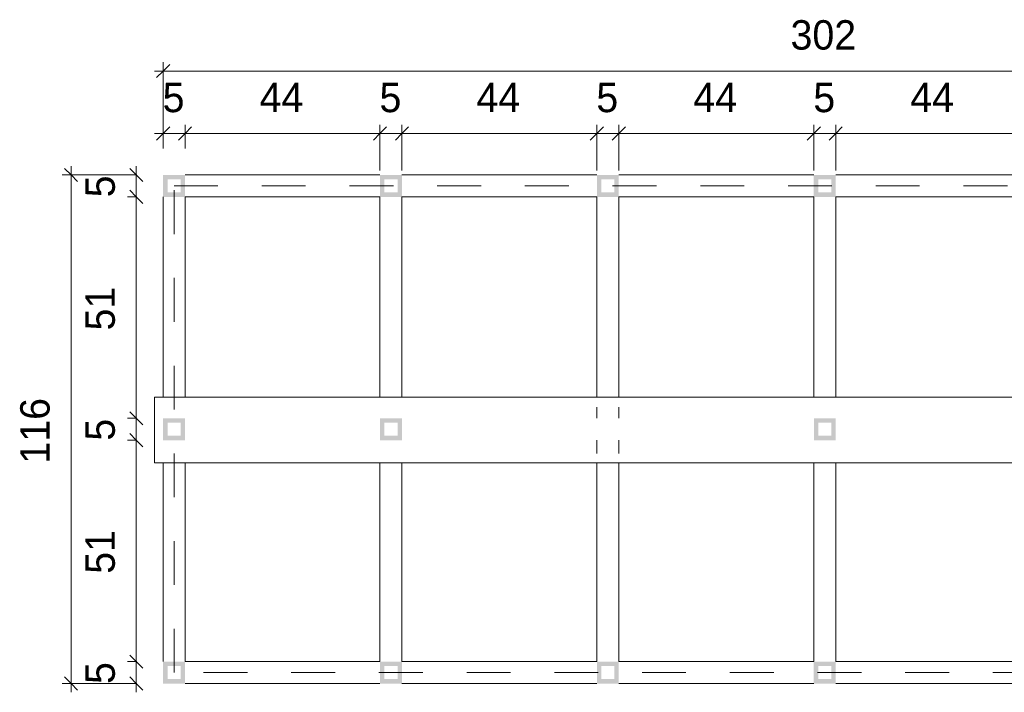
# Model space of a CAD drawing. Header units: metres. Extents: x -1.7 to 80, y -8.6 to 1.8.
# Tile 9 of 79: x 20.8 to 23, y -8 to -6.4. Entities that reach past the tile are written whole.
import ezdxf

# ---------------------------------------------------------------- set-up
doc = ezdxf.new("R2010")
doc.units = ezdxf.units.M
doc.linetypes.add('Projeção', pattern=[0.003969, 0.002381, -0.001587])
for name, color, linetype, lineweight in [('A-ANNO-DIMS', 120, 'Continuous', 9), ('A-ANNO-DIMS-20', 211, 'Continuous', 9), ('A-DETL', 90, 'Continuous', 18), ('A-DETL-GENF', 92, 'Continuous', 18), ('A-FLOR-OVHD', 1, 'Projeção', 18), ('A-GENM', 13, 'Continuous', 18)]:
    doc.layers.add(name, color=color, linetype=linetype, lineweight=lineweight)
doc.styles.add('Century Gothic', font='GOTHIC.TTF', dxfattribs={"height": 0.067065})
doc.dimstyles.new('_Cotas_detalhamento_3_5_mm', dxfattribs={"dimscale": 0.3048, "dimtxt": 0.07, "dimasz": 0.098425, "dimexe": 0.065617, "dimexo": 0.19685, "dimgap": 0.098425, "dimtad": 1, "dimdec": 0, "dimlfac": 100, "dimzin": 0, "dimdsep": 46, "dimtxsty": 'Century Gothic', "dimblk1": 'OBLIQUE', "dimblk2": 'OBLIQUE', "dimsah": 1, "dimcen": 0.09, "dimdle": 0.065617, "dimazin": 0, "dimtfac": 1, "dimtdec": 4, "dimtix": 1, "dimtmove": 0, "dimatfit": 3, "dimfxl": 1, "dimtvp": 1, "dimtolj": 1, "dimtzin": 0, "dimarcsym": 2})

# ---------------------------------------------------------------- blocks, each defined once
blk = doc.blocks.new('Modelos genéricos 323 - Modelos genéricos 322-1993388-Planta da estrutura inferior- Frios')
at = {"layer": 'A-GENM'}
for p, q in [((-1.1849, -6.8511), (-1.1849, -7.308)), ((-1.1349, -7.308), (-1.1349, -6.8511)), ((-1.1849, -7.458), (-1.1849, -7.9111)), ((-1.1349, -7.9111), (-1.1349, -7.458))]:
    blk.add_line(p, q, dxfattribs=at)
blk = doc.blocks.new('Modelos genéricos 350 - Modelos genéricos 319-1994320-Planta da estrutura inferior- Frios')
at = {"layer": 'A-GENM'}
for p, q in [((-0.6704, -6.9011), (-1.1149, -6.9011)), ((-0.1759, -6.9011), (-0.6204, -6.9011)), ((0.3188, -6.9011), (-0.1259, -6.9011)), ((0.8133, -6.9011), (0.3688, -6.9011)), ((1.3078, -6.9011), (0.8633, -6.9011)), ((1.8023, -6.9011), (1.3578, -6.9011)), ((-1.1149, -6.9511), (-0.6704, -6.9511)), ((-0.6204, -6.9511), (-0.1759, -6.9511)), ((-0.1259, -6.9511), (0.3188, -6.9511)), ((0.3688, -6.9511), (0.8133, -6.9511)), ((0.8633, -6.9511), (1.3078, -6.9511)), ((1.3578, -6.9511), (1.8023, -6.9511))]:
    blk.add_line(p, q, dxfattribs=at)
blk = doc.blocks.new('Modelos genéricos 342 - Modelos genéricos 319-1994511-Planta da estrutura inferior- Frios')
at = {"layer": 'A-GENM'}
for p, q in [((-0.6704, -6.9011), (-1.1149, -6.9011)), ((-0.1759, -6.9011), (-0.6204, -6.9011)), ((0.3188, -6.9011), (-0.1259, -6.9011)), ((0.8133, -6.9011), (0.3688, -6.9011)), ((1.3078, -6.9011), (0.8633, -6.9011)), ((1.8023, -6.9011), (1.3578, -6.9011)), ((1.853, -6.9011), (1.8523, -6.9011)), ((1.853, -6.9511), (1.853, -6.9011)), ((-1.1149, -6.9511), (-0.6704, -6.9511)), ((-0.6204, -6.9511), (-0.1759, -6.9511)), ((-0.1259, -6.9511), (0.3188, -6.9511)), ((0.3688, -6.9511), (0.8133, -6.9511)), ((0.8633, -6.9511), (1.3078, -6.9511)), ((1.3578, -6.9511), (1.8023, -6.9511)), ((1.8523, -6.9511), (1.853, -6.9511))]:
    blk.add_line(p, q, dxfattribs=at)
blk = doc.blocks.new('Modelos genéricos 319 - Modelos genéricos 322-2000055-Planta da estrutura inferior- Frios')
at = {"layer": 'A-GENM'}
for p, q in [((-0.6704, -6.8511), (-0.6704, -7.308)), ((-0.6204, -7.308), (-0.6204, -6.8511)), ((-0.6704, -7.458), (-0.6704, -7.9111)), ((-0.6204, -7.9111), (-0.6204, -7.458))]:
    blk.add_line(p, q, dxfattribs=at)
blk = doc.blocks.new('Modelos genéricos 397 - Modelos genéricos 322-2000075-Planta da estrutura inferior- Frios')
at = {"layer": 'A-GENM'}
for p, q in [((-1.1849, -6.8511), (-1.1849, -7.308)), ((-1.1349, -7.308), (-1.1349, -6.8511)), ((-1.1849, -7.458), (-1.1849, -7.9111)), ((-1.1349, -7.9111), (-1.1349, -7.458))]:
    blk.add_line(p, q, dxfattribs=at)
blk = doc.blocks.new('Modelos genéricos 398 - Modelos genéricos 322-2000093-Planta da estrutura inferior- Frios')
at = {"layer": 'A-GENM'}
for p, q in [((-1.1849, -6.8511), (-1.1849, -7.308)), ((-1.1349, -7.308), (-1.1349, -6.8511)), ((-1.1849, -7.458), (-1.1849, -7.9111)), ((-1.1349, -7.9111), (-1.1349, -7.458))]:
    blk.add_line(p, q, dxfattribs=at)
blk = doc.blocks.new('Modelos genéricos 349 - Modelos genéricos 27-2149332-Planta da estrutura inferior- Frios')
at = {"layer": 'A-GENM'}
for p, q in [((-9.5547, -12.2128), (-12.6126, -12.2128)), ((-12.6126, -12.2128), (-12.6126, -12.3628)), ((-9.5547, -12.3628), (-9.5547, -12.2128)), ((-12.6126, -12.3628), (-9.5547, -12.3628))]:
    blk.add_line(p, q, dxfattribs=at)
blk = doc.blocks.new('DIMBLOCK58-Planta da estrutura inferior- Frios')
at = {"layer": 'A-ANNO-DIMS-20'}
for p, q in [((21.0785, -6.7411), (21.0785, -6.6867)), ((21.1285, -6.7411), (21.1285, -6.6867)), ((21.0585, -6.7067), (21.1285, -6.7067)), ((21.0785, -6.7067), (21.0785, -6.7411)), ((21.1285, -6.7067), (21.1285, -6.7411))]:
    blk.add_line(p, q, dxfattribs=at)
at = {"layer": 'A-ANNO-DIMS-20', "lineweight": 18}
for p, q in [((21.0785, -6.7067), (21.0635, -6.7217)), ((21.0785, -6.7067), (21.0935, -6.6917)), ((21.1285, -6.7067), (21.1135, -6.7217)), ((21.1285, -6.7067), (21.1435, -6.6917))]:
    blk.add_line(p, q, dxfattribs=at)
at = {"layer": 'A-ANNO-DIMS-20', "color": 0, "insert": (21.0773, -6.5908), "char_height": 0.0671, "width": 0.062667, "attachment_point": 1, "line_spacing_factor": 0.984117, "style": 'Century Gothic'}
blk.add_mtext('5', dxfattribs=at)
blk = doc.blocks.new('_Oblique')
at = {"color": 0, "linetype": 'ByBlock', "lineweight": -2}
blk.add_line((-0.5, -0.5), (0.5, 0.5), dxfattribs=at)
blk = doc.blocks.new('DIMBLOCK59-Planta da estrutura inferior- Frios')
at = {"layer": 'A-ANNO-DIMS-20'}
for p, q in [((21.1285, -6.7411), (21.1285, -6.6867)), ((21.573, -6.7911), (21.573, -6.6867)), ((21.1285, -6.7067), (21.573, -6.7067)), ((21.1285, -6.7067), (21.1285, -6.7411)), ((21.573, -6.7067), (21.573, -6.7911))]:
    blk.add_line(p, q, dxfattribs=at)
at = {"layer": 'A-ANNO-DIMS-20', "lineweight": 18}
for p, q in [((21.1285, -6.7067), (21.1135, -6.7217)), ((21.1285, -6.7067), (21.1435, -6.6917)), ((21.573, -6.7067), (21.558, -6.7217)), ((21.573, -6.7067), (21.588, -6.6917))]:
    blk.add_line(p, q, dxfattribs=at)
at = {"layer": 'A-ANNO-DIMS-20', "color": 0, "insert": (21.2985, -6.5908), "char_height": 0.06707, "width": 0.125333, "attachment_point": 1, "line_spacing_factor": 0.984117, "style": 'Century Gothic'}
blk.add_mtext('44', dxfattribs=at)
blk = doc.blocks.new('DIMBLOCK60-Planta da estrutura inferior- Frios')
at = {"layer": 'A-ANNO-DIMS-20'}
for p, q in [((21.573, -6.7911), (21.573, -6.6867)), ((21.623, -6.7911), (21.623, -6.6867)), ((21.573, -6.7067), (21.623, -6.7067)), ((21.573, -6.7067), (21.573, -6.7911)), ((21.623, -6.7067), (21.623, -6.7911))]:
    blk.add_line(p, q, dxfattribs=at)
at = {"layer": 'A-ANNO-DIMS-20', "lineweight": 18}
for p, q in [((21.573, -6.7067), (21.558, -6.7217)), ((21.573, -6.7067), (21.588, -6.6917)), ((21.623, -6.7067), (21.608, -6.7217)), ((21.623, -6.7067), (21.638, -6.6917))]:
    blk.add_line(p, q, dxfattribs=at)
at = {"layer": 'A-ANNO-DIMS-20', "color": 0, "insert": (21.5718, -6.5908), "char_height": 0.0671, "width": 0.062667, "attachment_point": 1, "line_spacing_factor": 0.984117, "style": 'Century Gothic'}
blk.add_mtext('5', dxfattribs=at)
blk = doc.blocks.new('DIMBLOCK61-Planta da estrutura inferior- Frios')
at = {"layer": 'A-ANNO-DIMS-20'}
for p, q in [((21.623, -6.7911), (21.623, -6.6867)), ((22.0675, -6.7911), (22.0675, -6.6867)), ((21.623, -6.7067), (22.0675, -6.7067)), ((21.623, -6.7067), (21.623, -6.7911)), ((22.0675, -6.7067), (22.0675, -6.7911))]:
    blk.add_line(p, q, dxfattribs=at)
at = {"layer": 'A-ANNO-DIMS-20', "lineweight": 18}
for p, q in [((21.623, -6.7067), (21.608, -6.7217)), ((21.623, -6.7067), (21.638, -6.6917)), ((22.0675, -6.7067), (22.0525, -6.7217)), ((22.0675, -6.7067), (22.0825, -6.6917))]:
    blk.add_line(p, q, dxfattribs=at)
at = {"layer": 'A-ANNO-DIMS-20', "color": 0, "insert": (21.793, -6.5908), "char_height": 0.06707, "width": 0.125333, "attachment_point": 1, "line_spacing_factor": 0.984117, "style": 'Century Gothic'}
blk.add_mtext('44', dxfattribs=at)
blk = doc.blocks.new('DIMBLOCK62-Planta da estrutura inferior- Frios')
at = {"layer": 'A-ANNO-DIMS-20'}
for p, q in [((22.0675, -6.7911), (22.0675, -6.6867)), ((22.1175, -6.7911), (22.1175, -6.6867)), ((22.0675, -6.7067), (22.1175, -6.7067)), ((22.0675, -6.7067), (22.0675, -6.7911)), ((22.1175, -6.7067), (22.1175, -6.7911))]:
    blk.add_line(p, q, dxfattribs=at)
at = {"layer": 'A-ANNO-DIMS-20', "lineweight": 18}
for p, q in [((22.0675, -6.7067), (22.0525, -6.7217)), ((22.0675, -6.7067), (22.0825, -6.6917)), ((22.1175, -6.7067), (22.1025, -6.7217)), ((22.1175, -6.7067), (22.1325, -6.6917))]:
    blk.add_line(p, q, dxfattribs=at)
at = {"layer": 'A-ANNO-DIMS-20', "color": 0, "insert": (22.0663, -6.5908), "char_height": 0.0671, "width": 0.062667, "attachment_point": 1, "line_spacing_factor": 0.984117, "style": 'Century Gothic'}
blk.add_mtext('5', dxfattribs=at)
blk = doc.blocks.new('DIMBLOCK63-Planta da estrutura inferior- Frios')
at = {"layer": 'A-ANNO-DIMS-20'}
for p, q in [((22.1175, -6.7911), (22.1175, -6.6867)), ((22.5622, -6.7911), (22.5622, -6.6867)), ((22.1175, -6.7067), (22.5622, -6.7067)), ((22.1175, -6.7067), (22.1175, -6.7911)), ((22.5622, -6.7067), (22.5622, -6.7911))]:
    blk.add_line(p, q, dxfattribs=at)
at = {"layer": 'A-ANNO-DIMS-20', "lineweight": 18}
for p, q in [((22.1175, -6.7067), (22.1025, -6.7217)), ((22.1175, -6.7067), (22.1325, -6.6917)), ((22.5622, -6.7067), (22.5472, -6.7217)), ((22.5622, -6.7067), (22.5772, -6.6917))]:
    blk.add_line(p, q, dxfattribs=at)
at = {"layer": 'A-ANNO-DIMS-20', "color": 0, "insert": (22.2876, -6.5908), "char_height": 0.06707, "width": 0.125333, "attachment_point": 1, "line_spacing_factor": 0.984117, "style": 'Century Gothic'}
blk.add_mtext('44', dxfattribs=at)
blk = doc.blocks.new('DIMBLOCK64-Planta da estrutura inferior- Frios')
at = {"layer": 'A-ANNO-DIMS-20'}
for p, q in [((22.5622, -6.7911), (22.5622, -6.6867)), ((22.6122, -6.7911), (22.6122, -6.6867)), ((22.5622, -6.7067), (22.6122, -6.7067)), ((22.5622, -6.7067), (22.5622, -6.7911)), ((22.6122, -6.7067), (22.6122, -6.7911))]:
    blk.add_line(p, q, dxfattribs=at)
at = {"layer": 'A-ANNO-DIMS-20', "lineweight": 18}
for p, q in [((22.5622, -6.7067), (22.5472, -6.7217)), ((22.5622, -6.7067), (22.5772, -6.6917)), ((22.6122, -6.7067), (22.5972, -6.7217)), ((22.6122, -6.7067), (22.6272, -6.6917))]:
    blk.add_line(p, q, dxfattribs=at)
at = {"layer": 'A-ANNO-DIMS-20', "color": 0, "insert": (22.561, -6.5908), "char_height": 0.0671, "width": 0.062667, "attachment_point": 1, "line_spacing_factor": 0.984117, "style": 'Century Gothic'}
blk.add_mtext('5', dxfattribs=at)
blk = doc.blocks.new('DIMBLOCK65-Planta da estrutura inferior- Frios')
at = {"layer": 'A-ANNO-DIMS-20'}
for p, q in [((22.6122, -6.7911), (22.6122, -6.6867)), ((23.0567, -6.7911), (23.0567, -6.6867)), ((22.6122, -6.7067), (23.0567, -6.7067)), ((22.6122, -6.7067), (22.6122, -6.7911)), ((23.0567, -6.7067), (23.0567, -6.7911))]:
    blk.add_line(p, q, dxfattribs=at)
at = {"layer": 'A-ANNO-DIMS-20', "lineweight": 18}
for p, q in [((22.6122, -6.7067), (22.5972, -6.7217)), ((22.6122, -6.7067), (22.6272, -6.6917)), ((23.0567, -6.7067), (23.0417, -6.7217)), ((23.0567, -6.7067), (23.0717, -6.6917))]:
    blk.add_line(p, q, dxfattribs=at)
at = {"layer": 'A-ANNO-DIMS-20', "color": 0, "insert": (22.7822, -6.5908), "char_height": 0.06707, "width": 0.125333, "attachment_point": 1, "line_spacing_factor": 0.984117, "style": 'Century Gothic'}
blk.add_mtext('44', dxfattribs=at)
blk = doc.blocks.new('DIMBLOCK71-Planta da estrutura inferior- Frios')
at = {"layer": 'A-ANNO-DIMS-20'}
for p, q in [((21.0785, -6.7411), (21.0785, -6.5441)), ((24.0964, -6.7911), (24.0964, -6.5441)), ((21.0585, -6.5641), (24.1164, -6.5641)), ((21.0785, -6.5641), (21.0785, -6.7411)), ((24.0964, -6.5641), (24.0964, -6.7911))]:
    blk.add_line(p, q, dxfattribs=at)
at = {"layer": 'A-ANNO-DIMS-20', "lineweight": 18}
for p, q in [((21.0785, -6.5641), (21.0935, -6.5491)), ((24.0964, -6.5641), (24.1114, -6.5491)), ((21.0785, -6.5641), (21.0635, -6.5791)), ((24.0964, -6.5641), (24.0814, -6.5791))]:
    blk.add_line(p, q, dxfattribs=at)
at = {"layer": 'A-ANNO-DIMS-20', "color": 0, "insert": (22.5091, -6.4481), "char_height": 0.06707, "width": 0.188, "attachment_point": 1, "line_spacing_factor": 0.984117, "style": 'Century Gothic'}
blk.add_mtext('302', dxfattribs=at)
blk = doc.blocks.new('DIMBLOCK72-Planta da estrutura inferior- Frios')
at = {"layer": 'A-ANNO-DIMS-20'}
for p, q in [((21.0185, -6.8011), (20.9972, -6.8011)), ((21.0172, -6.7811), (21.0172, -6.8511)), ((21.0172, -6.8011), (21.0185, -6.8011)), ((21.0185, -6.8511), (20.9972, -6.8511)), ((21.0172, -6.8511), (21.0185, -6.8511))]:
    blk.add_line(p, q, dxfattribs=at)
at = {"layer": 'A-ANNO-DIMS-20', "lineweight": 18}
for p, q in [((21.0172, -6.8011), (21.0022, -6.7861)), ((21.0172, -6.8011), (21.0322, -6.8161)), ((21.0172, -6.8511), (21.0022, -6.8361)), ((21.0172, -6.8511), (21.0322, -6.8661))]:
    blk.add_line(p, q, dxfattribs=at)
at = {"layer": 'A-ANNO-DIMS-20', "color": 0, "insert": (20.9013, -6.8522), "char_height": 0.0671, "width": 0.062667, "attachment_point": 1, "rotation": 90, "line_spacing_factor": 0.984117, "style": 'Century Gothic'}
blk.add_mtext('5', dxfattribs=at)
blk = doc.blocks.new('DIMBLOCK73-Planta da estrutura inferior- Frios')
at = {"layer": 'A-ANNO-DIMS-20', "lineweight": 18}
for p, q in [((21.0172, -6.8511), (21.0022, -6.8361)), ((21.0172, -6.8511), (21.0322, -6.8661)), ((21.0172, -7.3561), (21.0022, -7.3411)), ((21.0172, -7.3561), (21.0322, -7.3711))]:
    blk.add_line(p, q, dxfattribs=at)
at = {"layer": 'A-ANNO-DIMS-20'}
for p, q in [((21.0185, -6.8511), (20.9972, -6.8511)), ((21.0172, -6.8511), (21.0172, -7.3561)), ((21.0172, -6.8511), (21.0185, -6.8511)), ((21.0185, -7.3561), (20.9972, -7.3561)), ((21.0172, -7.3561), (21.0185, -7.3561))]:
    blk.add_line(p, q, dxfattribs=at)
at = {"layer": 'A-ANNO-DIMS-20', "color": 0, "insert": (20.9013, -7.1558), "char_height": 0.06707, "width": 0.125333, "attachment_point": 1, "rotation": 90, "line_spacing_factor": 0.984117, "style": 'Century Gothic'}
blk.add_mtext('51', dxfattribs=at)
blk = doc.blocks.new('DIMBLOCK74-Planta da estrutura inferior- Frios')
at = {"layer": 'A-ANNO-DIMS-20', "lineweight": 18}
for p, q in [((21.0172, -7.3561), (21.0022, -7.3411)), ((21.0172, -7.3561), (21.0322, -7.3711)), ((21.0172, -7.4061), (21.0022, -7.3911)), ((21.0172, -7.4061), (21.0322, -7.4211))]:
    blk.add_line(p, q, dxfattribs=at)
at = {"layer": 'A-ANNO-DIMS-20'}
for p, q in [((21.0185, -7.3561), (20.9972, -7.3561)), ((21.0172, -7.3561), (21.0172, -7.4061)), ((21.0172, -7.3561), (21.0185, -7.3561)), ((21.0185, -7.4061), (20.9972, -7.4061)), ((21.0172, -7.4061), (21.0185, -7.4061))]:
    blk.add_line(p, q, dxfattribs=at)
at = {"layer": 'A-ANNO-DIMS-20', "color": 0, "insert": (20.9013, -7.4072), "char_height": 0.0671, "width": 0.062667, "attachment_point": 1, "rotation": 90, "line_spacing_factor": 0.984117, "style": 'Century Gothic'}
blk.add_mtext('5', dxfattribs=at)
blk = doc.blocks.new('DIMBLOCK75-Planta da estrutura inferior- Frios')
at = {"layer": 'A-ANNO-DIMS-20'}
for p, q in [((21.0185, -7.4061), (20.9972, -7.4061)), ((21.0172, -7.4061), (21.0172, -7.9111)), ((21.0172, -7.4061), (21.0185, -7.4061)), ((21.0185, -7.9111), (20.9972, -7.9111)), ((21.0172, -7.9111), (21.0185, -7.9111))]:
    blk.add_line(p, q, dxfattribs=at)
at = {"layer": 'A-ANNO-DIMS-20', "lineweight": 18}
for p, q in [((21.0172, -7.4061), (21.0022, -7.3911)), ((21.0172, -7.4061), (21.0322, -7.4211)), ((21.0172, -7.9111), (21.0022, -7.8961)), ((21.0172, -7.9111), (21.0322, -7.9261))]:
    blk.add_line(p, q, dxfattribs=at)
at = {"layer": 'A-ANNO-DIMS-20', "color": 0, "insert": (20.9013, -7.7108), "char_height": 0.06707, "width": 0.125333, "attachment_point": 1, "rotation": 90, "line_spacing_factor": 0.984117, "style": 'Century Gothic'}
blk.add_mtext('51', dxfattribs=at)
blk = doc.blocks.new('DIMBLOCK76-Planta da estrutura inferior- Frios')
at = {"layer": 'A-ANNO-DIMS-20', "lineweight": 18}
for p, q in [((21.0172, -7.9111), (21.0022, -7.8961)), ((21.0172, -7.9111), (21.0322, -7.9261)), ((21.0172, -7.9611), (21.0022, -7.9461)), ((21.0172, -7.9611), (21.0322, -7.9761))]:
    blk.add_line(p, q, dxfattribs=at)
at = {"layer": 'A-ANNO-DIMS-20'}
for p, q in [((21.0185, -7.9111), (20.9972, -7.9111)), ((21.0172, -7.9111), (21.0172, -7.9811)), ((21.0172, -7.9111), (21.0185, -7.9111)), ((21.0185, -7.9611), (20.9972, -7.9611)), ((21.0172, -7.9611), (21.0185, -7.9611))]:
    blk.add_line(p, q, dxfattribs=at)
at = {"layer": 'A-ANNO-DIMS-20', "color": 0, "insert": (20.9013, -7.9622), "char_height": 0.0671, "width": 0.062667, "attachment_point": 1, "rotation": 90, "line_spacing_factor": 0.984117, "style": 'Century Gothic'}
blk.add_mtext('5', dxfattribs=at)
blk = doc.blocks.new('DIMBLOCK77-Planta da estrutura inferior- Frios')
at = {"layer": 'A-ANNO-DIMS-20'}
for p, q in [((21.0185, -6.8011), (20.8486, -6.8011)), ((20.8686, -7.9811), (20.8686, -6.7811)), ((20.8686, -6.8011), (21.0185, -6.8011)), ((21.0185, -7.9611), (20.8486, -7.9611)), ((20.8686, -7.9611), (21.0185, -7.9611))]:
    blk.add_line(p, q, dxfattribs=at)
at = {"layer": 'A-ANNO-DIMS-20', "lineweight": 18}
for p, q in [((20.8686, -6.8011), (20.8536, -6.7861)), ((20.8686, -6.8011), (20.8836, -6.8161)), ((20.8686, -7.9611), (20.8536, -7.9461)), ((20.8686, -7.9611), (20.8836, -7.9761))]:
    blk.add_line(p, q, dxfattribs=at)
at = {"layer": 'A-ANNO-DIMS-20', "color": 0, "insert": (20.7526, -7.4595), "char_height": 0.06707, "width": 0.188, "attachment_point": 1, "rotation": 90, "line_spacing_factor": 0.984117, "style": 'Century Gothic'}
blk.add_mtext('116', dxfattribs=at)

msp = doc.modelspace()

# ---------------------------------------------------------------- hatches: boundary and pattern name
at = {"layer": 'A-DETL-GENF'}
h = msp.add_hatch(color=7, dxfattribs=at)
h.paths.add_polyline_path([(21.1285, -6.8511), (21.1285, -6.8011), (21.0785, -6.8011), (21.0785, -6.8511)], flags=0)
h.paths.add_polyline_path([(21.1185, -6.8411), (21.0885, -6.8411), (21.0885, -6.8111), (21.1185, -6.8111)], flags=0)
h = msp.add_hatch(color=7, dxfattribs=at)
h.paths.add_polyline_path([(21.623, -6.8511), (21.623, -6.8011), (21.573, -6.8011), (21.573, -6.8511)], flags=0)
h.paths.add_polyline_path([(21.613, -6.8411), (21.583, -6.8411), (21.583, -6.8111), (21.613, -6.8111)], flags=0)
h = msp.add_hatch(color=7, dxfattribs=at)
h.paths.add_polyline_path([(22.1175, -6.8511), (22.1175, -6.8011), (22.0675, -6.8011), (22.0675, -6.8511), (22.0827, -6.8511)], flags=0)
h.paths.add_polyline_path([(22.0827, -6.8411), (22.0775, -6.8411), (22.0775, -6.8111), (22.1075, -6.8111), (22.1075, -6.8411)], flags=0)
h = msp.add_hatch(color=7, dxfattribs=at)
h.paths.add_polyline_path([(22.6122, -6.8511), (22.6122, -6.8011), (22.5622, -6.8011), (22.5622, -6.8511)], flags=0)
h.paths.add_polyline_path([(22.6022, -6.8411), (22.5722, -6.8411), (22.5722, -6.8111), (22.6022, -6.8111)], flags=0)
h = msp.add_hatch(color=7, dxfattribs=at)
h.paths.add_polyline_path([(21.0785, -7.4061), (21.1285, -7.4061), (21.1285, -7.3561), (21.0785, -7.3561)], flags=0)
h.paths.add_polyline_path([(21.1185, -7.3961), (21.0885, -7.3961), (21.0885, -7.3661), (21.1185, -7.3661)], flags=0)
h = msp.add_hatch(color=7, dxfattribs=at)
h.paths.add_polyline_path([(21.623, -7.4061), (21.623, -7.3561), (21.573, -7.3561), (21.573, -7.4061)], flags=0)
h.paths.add_polyline_path([(21.613, -7.3961), (21.583, -7.3961), (21.583, -7.3661), (21.613, -7.3661)], flags=0)
h = msp.add_hatch(color=7, dxfattribs=at)
h.paths.add_polyline_path([(22.6124, -7.4061), (22.6124, -7.3561), (22.5624, -7.3561), (22.5624, -7.4061)], flags=0)
h.paths.add_polyline_path([(22.6024, -7.3961), (22.5724, -7.3961), (22.5724, -7.3661), (22.6024, -7.3661)], flags=0)
h = msp.add_hatch(color=7, dxfattribs=at)
h.paths.add_polyline_path([(21.1285, -7.9611), (21.1285, -7.9111), (21.0785, -7.9111), (21.0785, -7.9611)], flags=0)
h.paths.add_polyline_path([(21.1185, -7.9511), (21.0885, -7.9511), (21.0885, -7.9211), (21.1185, -7.9211)], flags=0)
h = msp.add_hatch(color=7, dxfattribs=at)
h.paths.add_polyline_path([(21.623, -7.9611), (21.623, -7.9111), (21.573, -7.9111), (21.573, -7.9611)], flags=0)
h.paths.add_polyline_path([(21.613, -7.9511), (21.583, -7.9511), (21.583, -7.9211), (21.613, -7.9211)], flags=0)
h = msp.add_hatch(color=7, dxfattribs=at)
h.paths.add_polyline_path([(22.0675, -7.9611), (22.1175, -7.9611), (22.1175, -7.9111), (22.0675, -7.9111)], flags=0)
h.paths.add_polyline_path([(22.0827, -7.9511), (22.0775, -7.9511), (22.0775, -7.9211), (22.1075, -7.9211), (22.1075, -7.9511)], flags=0)
h = msp.add_hatch(color=7, dxfattribs=at)
h.paths.add_polyline_path([(22.6122, -7.9611), (22.6122, -7.9111), (22.5622, -7.9111), (22.5622, -7.9611)], flags=0)
h.paths.add_polyline_path([(22.6022, -7.9511), (22.5722, -7.9511), (22.5722, -7.9211), (22.6022, -7.9211)], flags=0)

# ---------------------------------------------------------------- linework, layer by layer
at = {"layer": 'A-DETL'}
for p, q in [((22.0675, -7.3311), (22.0675, -7.3561)), ((22.1175, -7.3561), (22.1175, -7.3311)), ((22.0675, -7.4061), (22.0675, -7.4361)), ((22.1175, -7.4361), (22.1175, -7.4061))]:
    msp.add_line(p, q, dxfattribs=at)
at = {"layer": 'A-FLOR-OVHD'}
for p, q in [((21.1035, -6.8261), (24.0707, -6.8261)), ((21.1035, -7.9361), (21.1035, -6.8261)), ((24.0707, -7.9361), (21.1035, -7.9361))]:
    msp.add_line(p, q, dxfattribs=at)

# ---------------------------------------------------------------- block references
at = {"layer": 'A-GENM'}
for name, p in [('Modelos genéricos 350 - Modelos genéricos 319-1994320-Planta da estrutura inferior- Frios', (22.2434, 0.1)), ('Modelos genéricos 323 - Modelos genéricos 322-1993388-Planta da estrutura inferior- Frios', (22.2634, 0)), ('Modelos genéricos 319 - Modelos genéricos 322-2000055-Planta da estrutura inferior- Frios', (22.2434, 0)), ('Modelos genéricos 397 - Modelos genéricos 322-2000075-Planta da estrutura inferior- Frios', (23.2524, 0)), ('Modelos genéricos 398 - Modelos genéricos 322-2000093-Planta da estrutura inferior- Frios', (23.7471, 0)), ('Modelos genéricos 349 - Modelos genéricos 27-2149332-Planta da estrutura inferior- Frios', (33.6711, 4.9049)), ('Modelos genéricos 342 - Modelos genéricos 319-1994511-Planta da estrutura inferior- Frios', (22.2434, -1.01))]:
    msp.add_blockref(name, p, dxfattribs=at)

# ---------------------------------------------------------------- dimensions: what is measured, and where the dimension line sits
at = {"layer": 'A-ANNO-DIMS'}
for base, p1, p2, override, picture, middle in [((24.0964, -6.5641), (21.0785, -6.8011), (24.0964, -6.8511), {"dimpost": '<>', "dimfxl": 3.01832}, 'DIMBLOCK71-Planta da estrutura inferior- Frios', (22.5874, -6.4989)), ((21.1285, -6.7067), (21.0785, -6.8011), (21.1285, -6.8011), {"dimpost": '<>', "dimfxl": 0.05}, 'DIMBLOCK58-Planta da estrutura inferior- Frios', (21.1035, -6.6424)), ((21.573, -6.7067), (21.1285, -6.8011), (21.573, -6.8511), {"dimpost": '<>', "dimfxl": 0.447303}, 'DIMBLOCK59-Planta da estrutura inferior- Frios', (21.3507, -6.6424)), ((21.623, -6.7067), (21.573, -6.8511), (21.623, -6.8511), {"dimpost": '<>', "dimfxl": 0.05}, 'DIMBLOCK60-Planta da estrutura inferior- Frios', (21.598, -6.6424)), ((22.0675, -6.7067), (21.623, -6.8511), (22.0675, -6.8511), {"dimpost": '<>', "dimfxl": 0.4445}, 'DIMBLOCK61-Planta da estrutura inferior- Frios', (21.8452, -6.6424)), ((22.1175, -6.7067), (22.0675, -6.8511), (22.1175, -6.8511), {"dimpost": '<>', "dimfxl": 0.05}, 'DIMBLOCK62-Planta da estrutura inferior- Frios', (22.0925, -6.6424)), ((22.5622, -6.7067), (22.1175, -6.8511), (22.5622, -6.8511), {"dimpost": '<>', "dimfxl": 0.4447}, 'DIMBLOCK63-Planta da estrutura inferior- Frios', (22.3398, -6.6424)), ((22.6122, -6.7067), (22.5622, -6.8511), (22.6122, -6.8511), {"dimpost": '<>', "dimfxl": 0.05}, 'DIMBLOCK64-Planta da estrutura inferior- Frios', (22.5872, -6.6424)), ((23.0567, -6.7067), (22.6122, -6.8511), (23.0567, -6.8511), {"dimpost": '<>', "dimfxl": 0.4445}, 'DIMBLOCK65-Planta da estrutura inferior- Frios', (22.8344, -6.6424))]:
    dim = msp.add_linear_dim(base=base, p1=p1, p2=p2, dimstyle='_Cotas_detalhamento_3_5_mm', override=override, dxfattribs=at)
    dim.commit()
    dim.dimension.update_dxf_attribs({"geometry": picture, "text_midpoint": middle})
for base, p1, p2, override, picture, middle in [((20.8686, -6.8011), (21.0785, -7.9611), (21.0785, -6.8011), {"dimpost": '<>', "dimfxl": 1.16}, 'DIMBLOCK77-Planta da estrutura inferior- Frios', (20.8034, -7.3811)), ((21.0172, -6.8511), (21.0785, -6.8011), (21.0785, -6.8511), {"dimpost": '<>', "dimfxl": 0.05}, 'DIMBLOCK72-Planta da estrutura inferior- Frios', (20.9528, -6.8261)), ((21.0172090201, -7.3561177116), (21.0784576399, -6.8511177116), (21.0784576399, -7.3561177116), {"dimpost": '<>', "dimfxl": 0.505}, 'DIMBLOCK73-Planta da estrutura inferior- Frios', (20.9528329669, -7.1036177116)), ((21.0172, -7.4061), (21.0785, -7.3561), (21.0785, -7.4061), {"dimpost": '<>', "dimfxl": 0.05}, 'DIMBLOCK74-Planta da estrutura inferior- Frios', (20.9528, -7.3811)), ((21.0172090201, -7.9111177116), (21.0784576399, -7.4061177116), (21.0784576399, -7.9111177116), {"dimpost": '<>', "dimfxl": 0.505}, 'DIMBLOCK75-Planta da estrutura inferior- Frios', (20.9528329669, -7.6586177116)), ((21.0172, -7.9611), (21.0785, -7.9111), (21.0785, -7.9611), {"dimpost": '<>', "dimfxl": 0.05}, 'DIMBLOCK76-Planta da estrutura inferior- Frios', (20.9528, -7.9361))]:
    dim = msp.add_linear_dim(base=base, p1=p1, p2=p2, angle=90, dimstyle='_Cotas_detalhamento_3_5_mm', override=override, dxfattribs=at)
    dim.commit()
    dim.dimension.update_dxf_attribs({"geometry": picture, "text_midpoint": middle})

doc.saveas('drawing.dxf')
